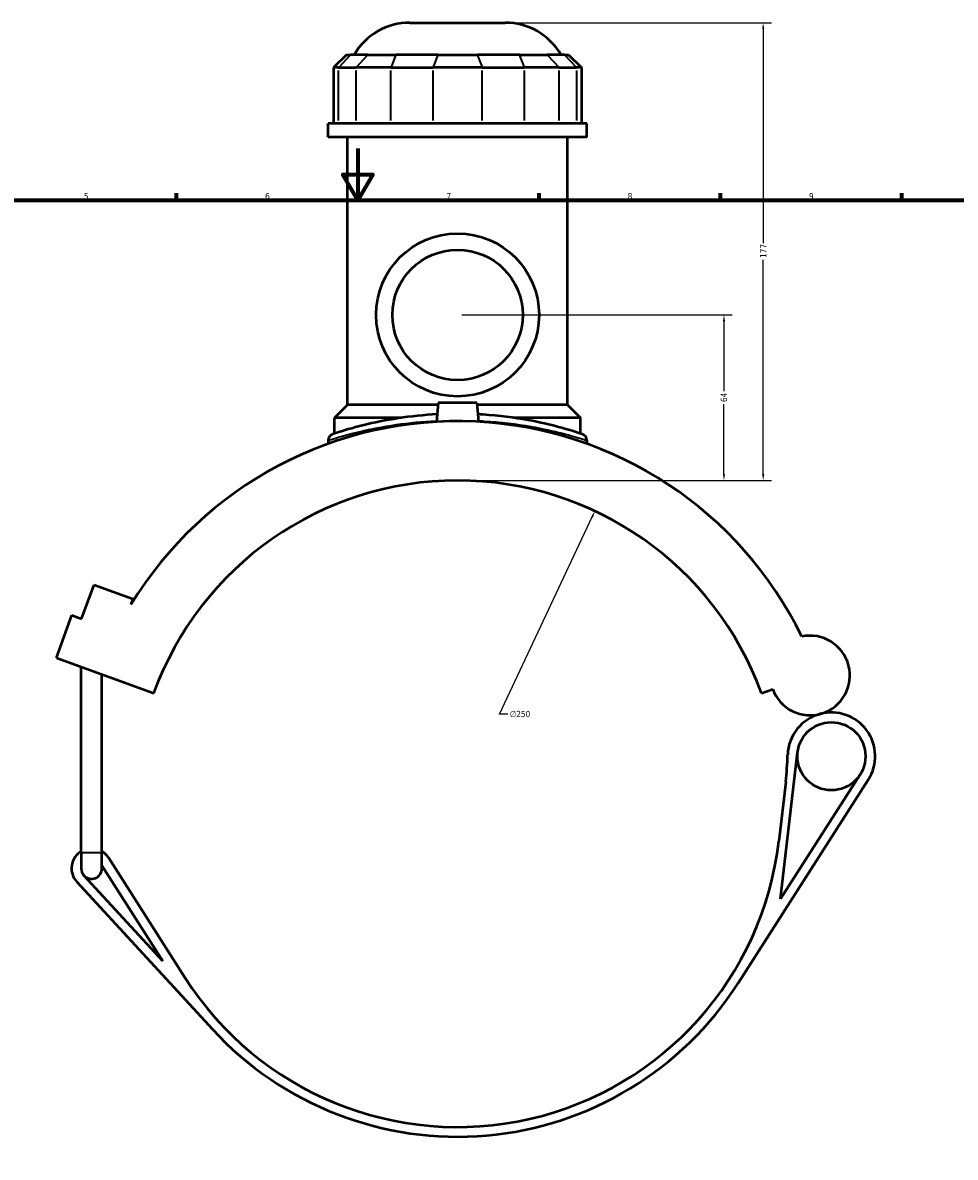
# Model space of a CAD drawing. Header units: millimetres. Extents: x -291 to 1012, y -153 to 1212.
# Tile 5 of 7: x 291 to 651, y 204 to 643. Entities that reach past the tile are written whole.
import ezdxf

# ---------------------------------------------------------------- set-up
doc = ezdxf.new("R2010")
doc.units = ezdxf.units.MM
for name, color, linetype, lineweight in [('Border (ANSI)', 7, 'Continuous', 70), ('Dimension (ANSI)', 7, 'Continuous', 25), ('Visible (ANSI)', 7, 'Continuous', 50), ('Visible Narrow (ANSI)', 7, 'Continuous', 35)]:
    doc.layers.add(name, color=color, linetype=linetype, lineweight=lineweight)
doc.styles.add('Note Text (ANSI)', font='tahoma.ttf')
doc.dimstyles.new('Default - mm (ANSI)', dxfattribs={"dimtxt": 2.4, "dimasz": 2.5, "dimexe": 3.175, "dimexo": 1.6002, "dimgap": 0.8, "dimtad": 0, "dimtoh": 1, "dimdec": 0, "dimrnd": 1e-08, "dimzin": 4, "dimdsep": 46, "dimtxsty": 'Note Text (ANSI)', "dimcen": 0.09, "dimdle": 10, "dimclrd": 256, "dimclre": 256, "dimclrt": 5, "dimadec": 1, "dimazin": 1, "dimtfac": 1.27, "dimtofl": 0, "dimtmove": 0, "dimatfit": 3, "dimfxl": 1, "dimtolj": 1, "dimtzin": 4, "dimlwd": -1, "dimlwe": -1, "dimarcsym": 0})

# ---------------------------------------------------------------- blocks, each defined once
blk = doc.blocks.new('Borders Default Border')
at = {"layer": 'Border (ANSI)'}
for p, q in [((350.42, 574), (350.42, 576.8)), ((490.58, 574), (490.58, 576.8)), ((560.67, 574), (560.67, 576.8)), ((630.75, 574), (630.75, 576.8))]:
    blk.add_line(p, q, dxfattribs=at)
at = {"layer": 'Border (ANSI)', "flags": 128}
for points in [[(420.5, 594), (420.5, 574), (414.73, 584), (426.27, 584), (420.5, 574)], [(20, 20), (20, 574), (821, 574), (821, 20), (20, 20)]]:
    blk.add_lwpolyline(points, dxfattribs=at)
at = {"layer": 'Border (ANSI)', "color": 5, "true_color": 0x0000ff, "char_height": 2.4, "attachment_point": 7, "style": 'Note Text (ANSI)'}
for s, insert in [('5', (314.67, 574.35)), ('6', (384.69, 574.35)), ('7', (454.8, 574.4)), ('8', (524.84, 574.35)), ('9', (594.92, 574.35))]:
    blk.add_mtext(s, dxfattribs=dict(at, insert=insert))
blk = doc.blocks.new('*D6')
at = {"layer": 'Defpoints', "color": 0, "transparency": 16777216}
for p in [(512.17, 453.84), (405.99, 227.51)]:
    blk.add_point(p, dxfattribs=at)
at = {"layer": 'Dimension (ANSI)', "transparency": 16777216}
for p, q in [((475.32, 375.3), (511.11, 451.58)), ((478.5, 375.3), (475.32, 375.3))]:
    blk.add_line(p, q, dxfattribs=at)
blk.add_solid([(510.73, 451.76), (511.49, 451.4), (512.17, 453.84)], dxfattribs=at)
at = {"layer": 'Dimension (ANSI)', "color": 5, "transparency": 16777216, "insert": (479.3, 376.59), "char_height": 2.4, "attachment_point": 1, "style": 'Note Text (ANSI)'}
blk.add_mtext('\\A1;∅250', dxfattribs=at)
blk = doc.blocks.new('*D10')
at = {"layer": 'Defpoints', "color": 0, "transparency": 16777216}
for p in [(459.08, 529.68), (562.06, 529.68), (459.08, 465.68)]:
    blk.add_point(p, dxfattribs=at)
at = {"layer": 'Dimension (ANSI)', "transparency": 16777216}
for p, q in [((460.68, 529.68), (565.23, 529.68)), ((562.06, 527.18), (562.06, 500.17)), ((562.06, 468.18), (562.06, 495.18)), ((460.68, 465.68), (565.23, 465.68))]:
    blk.add_line(p, q, dxfattribs=at)
for points in [[(561.64, 527.18), (562.47, 527.18), (562.06, 529.68)], [(561.64, 468.18), (562.47, 468.18), (562.06, 465.68)]]:
    blk.add_solid(points, dxfattribs=at)
at = {"layer": 'Dimension (ANSI)', "color": 5, "transparency": 16777216, "insert": (560.81, 495.98), "char_height": 2.4, "attachment_point": 1, "rotation": 90, "style": 'Note Text (ANSI)'}
blk.add_mtext('\\A1;64', dxfattribs=at)
blk = doc.blocks.new('*D11')
at = {"layer": 'Defpoints', "color": 0, "transparency": 16777216}
for p in [(477.49, 642.68), (577.21, 642.68), (459.08, 465.68)]:
    blk.add_point(p, dxfattribs=at)
at = {"layer": 'Dimension (ANSI)', "transparency": 16777216}
for p, q in [((479.09, 642.68), (580.38, 642.68)), ((577.21, 640.18), (577.21, 557.44)), ((577.21, 468.18), (577.21, 550.92)), ((460.68, 465.68), (580.38, 465.68))]:
    blk.add_line(p, q, dxfattribs=at)
for points in [[(576.79, 640.18), (577.63, 640.18), (577.21, 642.68)], [(576.79, 468.18), (577.63, 468.18), (577.21, 465.68)]]:
    blk.add_solid(points, dxfattribs=at)
at = {"layer": 'Dimension (ANSI)', "color": 5, "transparency": 16777216, "insert": (576.01, 551.72), "char_height": 2.4, "attachment_point": 1, "rotation": 90, "style": 'Note Text (ANSI)'}
blk.add_mtext('\\A1;177', dxfattribs=at)

msp = doc.modelspace()

# ---------------------------------------------------------------- linework, layer by layer
at = {"layer": 'Visible (ANSI)'}
for p, q in [((440.67, 642.68), (477.49, 642.68)), ((416.14, 630.29), (411.14, 625.29)), ((416.14, 630.29), (417.66, 630.29)), ((424.38, 630.29), (417.66, 630.29)), ((424.38, 630.29), (435.21, 630.29)), ((451.43, 630.29), (435.21, 630.29)), ((451.43, 630.29), (466.73, 630.29)), ((482.96, 630.29), (466.73, 630.29)), ((482.96, 630.29), (493.78, 630.29)), ((500.5, 630.29), (493.78, 630.29)), ((500.5, 630.29), (502.02, 630.29)), ((502.02, 630.29), (507.02, 625.29)), ((413.04, 625.29), (411.14, 625.29)), ((411.14, 625.29), (411.14, 603.74)), ((413.04, 625.29), (419.76, 625.29)), ((433.29, 625.29), (419.76, 625.29)), ((433.29, 625.29), (449.51, 625.29)), ((468.65, 625.29), (449.51, 625.29)), ((468.65, 625.29), (484.87, 625.29)), ((498.4, 625.29), (484.87, 625.29)), ((498.4, 625.29), (505.12, 625.29)), ((507.02, 625.29), (505.12, 625.29)), ((507.02, 625.29), (507.02, 603.74)), ((509.08, 603.74), (409.08, 603.74)), ((409.08, 598.43), (409.08, 603.74)), ((509.08, 598.43), (509.08, 603.74)), ((509.08, 598.43), (409.08, 598.43)), ((416.58, 494.93), (416.58, 598.43)), ((501.58, 494.93), (501.58, 598.43)), ((416.58, 494.93), (411.58, 489.93)), ((451.51, 494.93), (416.58, 494.93)), ((451.58, 495.68), (450.94, 488.35)), ((466.58, 495.68), (451.58, 495.68)), ((466.58, 495.68), (467.22, 488.35)), ((501.58, 494.93), (466.65, 494.93)), ((501.58, 494.93), (506.58, 489.93)), ((437.51, 489.93), (411.58, 489.93)), ((411.58, 483.8), (411.58, 489.93)), ((506.58, 489.93), (480.65, 489.93)), ((506.58, 483.8), (506.58, 489.93)), ((409.08, 481.16), (409.08, 479.87)), ((509.08, 481.16), (509.08, 479.87)), ((313.78, 412.19), (318.56, 425.34)), ((318.56, 425.34), (333.6, 419.87)), ((333.6, 419.87), (332.79, 417.66)), ((304.03, 397.11), (310.02, 413.56)), ((310.02, 413.56), (313.78, 412.19)), ((304.03, 397.11), (341.62, 383.43)), ((313.62, 321.84), (313.62, 393.62)), ((321.62, 321.84), (321.62, 390.71)), ((576.54, 383.43), (580.88, 385.01)), ((583.92, 303.86), (590.51, 360.55)), ((614.69, 351.93), (583.92, 303.86)), ((567.53, 271.28), (617.85, 349.91)), ((585.91, 349.19), (583.25, 326.26)), ((313.62, 321.84), (313.62, 315.68)), ((321.62, 315.68), (321.62, 321.84)), ((321.62, 316.84), (345.19, 279.83)), ((353.65, 273.53), (324.15, 319.84)), ((345.19, 279.83), (314.67, 312.97)), ((311.92, 310.43), (364.37, 253.47))]:
    msp.add_line(p, q, dxfattribs=at)
for centre, radius in [((459.08, 529.68), 31.5), ((459.08, 529.68), 25.2), ((603.59, 359.04), 13.17)]:
    msp.add_circle(centre, radius, dxfattribs=at)
for centre, radius, start, end in [((440.67, 617.68), 25, 90, 149.7085), ((477.49, 617.68), 25, 30.2915, 90), ((459.08, 340.68), 147.9, 25.914, 148.6351), ((411.58, 481.16), 2.5, 108.6809, 180), ((506.58, 481.16), 2.5, 0, 71.3191), ((459.08, 340.68), 125, 20, 160), ((595.34, 390.27), 15.38, 200, 102.1064), ((603.59, 359.04), 16.92, 104.8062, 178.1539), ((603.59, 359.04), 16.92, 327.3837, 104.8062), ((461.74, 363.61), 125, 353.3773, 358.1539), ((459.08, 340.68), 125, 212.4912, 353.3773), ((317.62, 315.68), 7.75, 121.073, 222.639), ((317.62, 315.68), 7.75, 32.4912, 58.927), ((317.62, 315.68), 4, 180, 222.639), ((317.62, 315.68), 4, 222.639, 0), ((459.08, 340.68), 128.75, 222.639, 327.3837)]:
    msp.add_arc(centre, radius, start, end, dxfattribs=at)
for points, knots in [([(451.2, 491.27), (445.95, 491), (440.87, 490.45), (431.2, 488.96), (426.68, 488.01), (418.28, 485.93), (414.78, 484.84), (411.46, 483.77), (410.78, 483.54), (410.78, 483.53)], [23.577009, 23.577009, 23.577009, 23.577009, 25.164498, 25.164498, 26.882543, 26.882543, 28.997455, 28.997455, 30.38517, 30.38517, 30.38517, 30.38517]), ([(507.38, 483.53), (507.38, 483.53), (506.75, 483.75), (503.95, 484.66), (501.44, 485.45), (494.9, 487.2), (490.91, 488.15), (481.14, 489.95), (475.16, 490.75), (468.25, 491.2), (467.61, 491.24), (466.97, 491.27)], [15.192586, 15.192586, 15.192586, 15.192586, 16.535145, 16.535145, 18.230846, 18.230846, 19.891124, 19.891124, 21.805386, 21.805386, 22.000757, 22.000757, 22.000757, 22.000757])]:
    msp.add_open_spline(points, degree=3, knots=knots, dxfattribs=at)
at = {"layer": 'Visible Narrow (ANSI)'}
for p, q in [((417.43, 630.04), (413.27, 625.54)), ((424.15, 630.04), (419.99, 625.54)), ((435.11, 630.04), (433.39, 625.54)), ((451.33, 630.04), (449.61, 625.54)), ((466.83, 630.04), (468.55, 625.54)), ((483.05, 630.04), (484.77, 625.54)), ((494.01, 630.04), (498.17, 625.54)), ((500.73, 630.04), (504.89, 625.54)), ((413.04, 604.81), (413.04, 624.21)), ((419.76, 624.21), (419.76, 604.81)), ((433.29, 604.81), (433.29, 624.21)), ((449.51, 624.21), (449.51, 604.81)), ((468.65, 604.81), (468.65, 624.21)), ((484.87, 624.21), (484.87, 604.81)), ((498.4, 604.81), (498.4, 624.21)), ((505.12, 624.21), (505.12, 604.81)), ((313.67, 321.84), (321.57, 321.84))]:
    msp.add_line(p, q, dxfattribs=at)
msp.add_arc((506.58, 481.16), 2.5, 3.566, 67.7532, dxfattribs=at)
for points, knots in [([(409.08, 481.17), (409.08, 481.17), (409.78, 481.39), (413.23, 482.45), (416.84, 483.52), (425.54, 485.56), (430.22, 486.51), (440.25, 487.97), (445.53, 488.51), (450.98, 488.78)], [-30.38517, -30.38517, -30.38517, -30.38517, -28.997455, -28.997455, -26.882543, -26.882543, -25.164498, -25.164498, -23.571232, -23.571232, -23.571232, -23.571232]), ([(467.18, 488.78), (467.87, 488.74), (468.56, 488.71), (475.73, 488.26), (481.91, 487.48), (492.03, 485.71), (496.16, 484.77), (502.93, 483.05), (505.53, 482.27), (508.42, 481.38), (509.08, 481.16), (509.08, 481.16)], [-22.006534, -22.006534, -22.006534, -22.006534, -21.805386, -21.805386, -19.891124, -19.891124, -18.230846, -18.230846, -16.535145, -16.535145, -15.192586, -15.192586, -15.192586, -15.192586])]:
    msp.add_open_spline(points, degree=3, knots=knots, dxfattribs=at)

# ---------------------------------------------------------------- block references
msp.add_blockref('Borders Default Border', (0, 0))

# ---------------------------------------------------------------- dimensions: what is measured, and where the dimension line sits
at = {"layer": 'Dimension (ANSI)'}
for base, p2, picture, middle in [((577.21, 642.68), (477.49, 642.68), '*D11', (577.21, 554.18)), ((562.06, 529.68), (459.08, 529.68), '*D10', (562.06, 497.68))]:
    dim = msp.add_linear_dim(base=base, p1=(459.08, 465.68), p2=p2, angle=90, dimstyle='Default - mm (ANSI)', override={"dimgap": 0.8, "dimtoh": 0, "dimdec": 0, "dimtol": 0, "dimlim": 0, "dimtp": 0, "dimtm": 0, "dimtdec": 2, "dimatfit": 1}, dxfattribs=at)
    dim.commit()
    dim.dimension.update_dxf_attribs({"geometry": picture, "text_midpoint": middle, "dimtype": 160})
dim = msp.add_diameter_dim_2p(p1=(405.99, 227.51), p2=(512.17, 453.84), dimstyle='Default - mm (ANSI)', override={"dimgap": 0.8, "dimtih": 1, "dimdec": 0, "dimlfac": 1, "dimtol": 0, "dimlim": 0, "dimtp": 0, "dimtm": 0, "dimtdec": 2}, dxfattribs=at)
dim.commit()
dim.dimension.update_dxf_attribs({"geometry": '*D6', "text_midpoint": (483.17, 375.3), "dimtype": 163})

doc.saveas('drawing.dxf')
